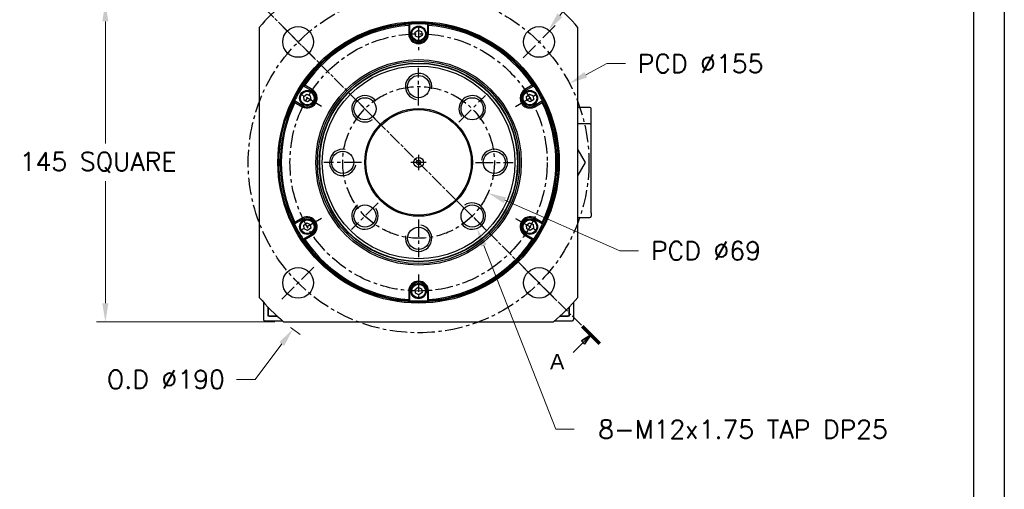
# Model space of a CAD drawing. Extents: x 0 to 1685, y -10 to 1188.
# Tile 9 of 24: x 1234 to 1682, y 308 to 522. Entities that reach past the tile are written whole.
import ezdxf

# ---------------------------------------------------------------- set-up
doc = ezdxf.new("R2010")
doc.units = 0
doc.header["$LTSCALE"] = 25.4
doc.linetypes.add('CENTER', pattern=[2, 1.25, -0.25, 0.25, -0.25])
doc.linetypes.add('CHAIN', pattern=[0.3543, 0.2362, -0.0295, 0.0591, -0.0295])
doc.layers.get('0').update_dxf_attribs({"linetype": 'CONTINUOUS'})
doc.layers.get('Defpoints').update_dxf_attribs({"linetype": 'CONTINUOUS'})
doc.layers.add('ATA-CENTER', color=133, linetype='CENTER')
for name, color, linetype, lineweight in [('ATA-DIM', 252, 'CONTINUOUS', 25), ('ATA-SECTION', 3, 'CONTINUOUS', 35), ('ATA-Thread', 3, 'CONTINUOUS', 25)]:
    doc.layers.add(name, color=color, linetype=linetype, lineweight=lineweight)
doc.styles.get("Standard").update_dxf_attribs({"font": 'simplex.shx'})
doc.styles.add('주 문자 (ISO)', font='arial.ttf')
doc.dimstyles.new('ata_A1', dxfattribs={"dimtxt": 4.2, "dimasz": 4.2, "dimexe": 2, "dimexo": 2, "dimgap": 2, "dimtad": 0, "dimtih": 1, "dimtoh": 1, "dimdec": 6, "dimdsep": 46, "dimtxsty": 'Standard', "dimcen": 0, "dimclrd": 252, "dimclre": 252, "dimclrt": 4, "dimadec": 6, "dimazin": 2, "dimtfac": 1, "dimtdec": 6, "dimtofl": 0, "dimtmove": 0, "dimatfit": 3, "dimfxl": 0, "dimtolj": 1, "dimtzin": 0, "dimlwd": 0, "dimlwe": 0, "dimarcsym": 0})

# ---------------------------------------------------------------- blocks, each defined once
blk = doc.blocks.new('*D13663')
at = {"layer": 'ATA-DIM', "color": 252, "lineweight": 0}
for p, q in [((1341.1, 357.93), (1353.24, 374.04)), ((1332.68, 357.93), (1341.1, 357.93))]:
    blk.add_line(p, q, dxfattribs=at)
blk.add_arc((1415.48, 456.61), 95, 232.156, 235.4049, dxfattribs=at)
at = {"layer": 'ATA-DIM', "color": 252}
blk.add_solid([(1354.36, 373.19), (1352.12, 374.88), (1358.3, 380.74)], dxfattribs=at)
at = {"layer": 'Defpoints', "color": 0}
for p in [(1415.48, 456.61), (1358.3, 380.74)]:
    blk.add_point(p, dxfattribs=at)
at = {"layer": 'ATA-DIM', "color": 4, "insert": (1300.5, 357.93), "char_height": 8.4, "attachment_point": 5}
blk.add_mtext('O.D %%C190', dxfattribs=at)
blk = doc.blocks.new('*D13665')
at = {"layer": 'ATA-DIM', "color": 252, "lineweight": 0}
for p, q in [((1350.09, 529.11), (1268.96, 529.11)), ((1272.96, 520.71), (1272.96, 465.18)), ((1272.96, 392.51), (1272.96, 448.03)), ((1350.09, 384.11), (1268.96, 384.11))]:
    blk.add_line(p, q, dxfattribs=at)
at = {"layer": 'ATA-DIM', "color": 252}
for points in [[(1274.36, 520.71), (1271.56, 520.71), (1272.96, 529.11)], [(1271.56, 392.51), (1274.36, 392.51), (1272.96, 384.11)]]:
    blk.add_solid(points, dxfattribs=at)
at = {"layer": 'Defpoints', "color": 0}
for p in [(1354.09, 529.11), (1272.96, 384.11), (1354.09, 384.11)]:
    blk.add_point(p, dxfattribs=at)
at = {"layer": 'ATA-DIM', "color": 4, "insert": (1233.99, 461.18), "char_height": 8.4, "attachment_point": 1}
blk.add_mtext('\\A1;145 SQUARE', dxfattribs=at)
blk = doc.blocks.new('*D13664')
at = {"layer": 'ATA-DIM', "color": 252, "lineweight": 0}
for p, q in [((1501.2, 501.54), (1491.56, 496.49)), ((1509.61, 501.54), (1501.2, 501.54))]:
    blk.add_line(p, q, dxfattribs=at)
at = {"layer": 'ATA-DIM', "color": 252}
blk.add_solid([(1490.91, 497.73), (1492.21, 495.25), (1484.12, 492.59)], dxfattribs=at)
at = {"layer": 'Defpoints', "color": 0}
for p in [(1484.12, 492.59), (1346.84, 420.62)]:
    blk.add_point(p, dxfattribs=at)
at = {"layer": 'ATA-DIM', "color": 4, "insert": (1543.8, 501.54), "char_height": 8.4, "attachment_point": 5}
blk.add_mtext('PCD %%c155', dxfattribs=at)
blk = doc.blocks.new('*D13662')
at = {"layer": 'ATA-DIM', "color": 252, "lineweight": 0}
for p, q in [((1477.9, 335.21), (1445.13, 418.8)), ((1486.31, 335.21), (1477.9, 335.21))]:
    blk.add_line(p, q, dxfattribs=at)
at = {"layer": 'ATA-DIM', "color": 252}
blk.add_solid([(1446.43, 419.31), (1443.83, 418.29), (1442.07, 426.62)], dxfattribs=at)
at = {"layer": 'Defpoints', "color": 0}
for p in [(1437.69, 437.8), (1442.07, 426.62)]:
    blk.add_point(p, dxfattribs=at)
at = {"layer": 'ATA-DIM', "color": 4, "insert": (1563.1, 335.21), "char_height": 8.4, "attachment_point": 5}
blk.add_mtext('8-M12x1.75 TAP DP25', dxfattribs=at)
blk = doc.blocks.new('*D13661')
at = {"layer": 'ATA-DIM', "color": 252, "lineweight": 0}
for p, q in [((1507.04, 416.43), (1454.76, 439.37)), ((1515.49, 416.43), (1507.04, 416.43))]:
    blk.add_line(p, q, dxfattribs=at)
at = {"layer": 'ATA-DIM', "color": 252}
blk.add_solid([(1455.33, 440.65), (1454.2, 438.08), (1447.07, 442.74)], dxfattribs=at)
at = {"layer": 'Defpoints', "color": 0}
for p in [(1383.89, 470.47), (1447.07, 442.74)]:
    blk.add_point(p, dxfattribs=at)
at = {"layer": 'ATA-DIM', "color": 4, "insert": (1546.24, 416.43), "char_height": 8.4, "attachment_point": 5}
blk.add_mtext('PCD %%c69', dxfattribs=at)
blk = doc.blocks.new('ata-Border-A1-002')
at = {"color": 253, "ltscale": 0.5}
blk.add_line((841, 594), (841, 0), dxfattribs=at)
blk.add_line((834, 585), (834, 9))
blk = doc.blocks.new('*D13659')
at = {"layer": 'ATA-DIM', "color": 252, "lineweight": 0}
for p, q in [((1508.94, 560.31), (1479.83, 523.49)), ((1517.36, 560.31), (1508.94, 560.31))]:
    blk.add_line(p, q, dxfattribs=at)
at = {"layer": 'ATA-DIM', "color": 252}
blk.add_solid([(1478.73, 524.36), (1480.93, 522.62), (1474.62, 516.9)], dxfattribs=at)
at = {"layer": 'Defpoints', "color": 0}
for p in [(1474.62, 516.9), (1465.94, 505.92)]:
    blk.add_point(p, dxfattribs=at)
at = {"layer": 'ATA-DIM', "color": 4, "insert": (1560.34, 560.31), "char_height": 8.4, "attachment_point": 5}
blk.add_mtext('4-%%c14 THRU', dxfattribs=at)

msp = doc.modelspace()

# ---------------------------------------------------------------- linework, layer by layer
for p, q in [((1342.9808173, 517.9957564), (1342.9808173, 395.2154648)), ((1410.9808173, 518.9434001), (1410.9808173, 515.1056106)), ((1411.4808173, 515.1056106), (1411.4808173, 519.4784983)), ((1413.9044312, 515.8232502), (1415.3141184, 516.8296209)), ((1414.0711301, 514.0992399), (1413.9044312, 515.8232502)), ((1415.3141184, 516.8296209), (1416.8905046, 516.1119813)), ((1416.8905046, 516.1119813), (1417.0572035, 514.387971)), ((1419.4808173, 519.4784983), (1419.4808173, 515.1056106)), ((1419.9808173, 515.1056106), (1419.9808173, 518.9434001)), ((1487.9808173, 395.2154648), (1487.9808173, 517.9957564)), ((1411.4808173, 515.1056106), (1410.9808173, 515.1056106)), ((1415.6475163, 513.3816003), (1414.0711301, 514.0992399)), ((1417.0572035, 514.387971), (1415.6475163, 513.3816003)), ((1419.4808173, 515.1056106), (1419.9808173, 515.1056106)), ((1363.0312994, 491.5061561), (1366.8183312, 489.3197122)), ((1367.0683312, 489.7527249), (1363.744708, 491.6716197)), ((1366.8183312, 489.3197122), (1367.0683312, 489.7527249)), ((1467.2169267, 491.6716197), (1463.8933035, 489.7527249)), ((1464.1433035, 489.3197122), (1463.8933035, 489.7527249)), ((1464.1433035, 489.3197122), (1467.9303352, 491.5061561)), ((1362.8183312, 482.391509), (1359.0312994, 484.5779528)), ((1359.244708, 483.8773911), (1362.5683312, 481.9584963)), ((1363.241945, 486.5732502), (1364.6516323, 487.5796209)), ((1363.408644, 484.8492399), (1363.241945, 486.5732502)), ((1364.9850302, 484.1316003), (1363.408644, 484.8492399)), ((1364.6516323, 487.5796209), (1366.2280184, 486.8619813)), ((1366.3947174, 485.137971), (1364.9850302, 484.1316003)), ((1366.2280184, 486.8619813), (1366.3947174, 485.137971)), ((1464.5669173, 486.5732502), (1465.9766045, 487.5796209)), ((1464.7336162, 484.8492399), (1464.5669173, 486.5732502)), ((1466.3100024, 484.1316003), (1464.7336162, 484.8492399)), ((1465.9766045, 487.5796209), (1467.5529907, 486.8619813)), ((1467.7196896, 485.137971), (1466.3100024, 484.1316003)), ((1467.5529907, 486.8619813), (1467.7196896, 485.137971)), ((1471.9303352, 484.5779528), (1468.1433035, 482.391509)), ((1468.3933035, 481.9584963), (1471.7169267, 483.8773911)), ((1362.8183312, 482.391509), (1362.5683312, 481.9584963)), ((1468.1433035, 482.391509), (1468.3933035, 481.9584963)), ((1493.4808173, 481.6056106), (1487.9808173, 481.6056106)), ((1493.9808173, 476.1056106), (1493.9808173, 481.1056106)), ((1493.9808173, 473.6056106), (1493.9808173, 476.1056106)), ((1493.4808173, 474.1056106), (1487.9808173, 474.1056106)), ((1493.9808173, 433.6056106), (1493.9808173, 473.6056106)), ((1487.9807759, 462.3473522), (1491.2957719, 456.6056106)), ((1491.2957719, 456.6056106), (1487.9807759, 450.863869)), ((1359.0312994, 428.6332684), (1362.8183312, 430.8197122)), ((1362.5683312, 431.2527249), (1359.244708, 429.3338302)), ((1362.8183312, 430.8197122), (1362.5683312, 431.2527249)), ((1468.1433035, 430.8197122), (1468.3933035, 431.2527249)), ((1468.1433035, 430.8197122), (1471.9303352, 428.6332684)), ((1471.7169267, 429.3338302), (1468.3933035, 431.2527249)), ((1487.9808173, 431.6056106), (1493.4808173, 431.6056106)), ((1493.9808173, 433.6056106), (1493.9808173, 432.1056106)), ((1363.241945, 428.0732502), (1364.6516323, 429.0796209)), ((1363.408644, 426.3492399), (1363.241945, 428.0732502)), ((1364.9850302, 425.6316003), (1363.408644, 426.3492399)), ((1364.6516323, 429.0796209), (1366.2280184, 428.3619813)), ((1366.3947174, 426.637971), (1364.9850302, 425.6316003)), ((1366.2280184, 428.3619813), (1366.3947174, 426.637971)), ((1464.5669173, 428.0732502), (1465.9766045, 429.0796209)), ((1464.7336162, 426.3492399), (1464.5669173, 428.0732502)), ((1466.3100024, 425.6316003), (1464.7336162, 426.3492399)), ((1465.9766045, 429.0796209), (1467.5529907, 428.3619813)), ((1467.7196896, 426.637971), (1466.3100024, 425.6316003)), ((1467.5529907, 428.3619813), (1467.7196896, 426.637971)), ((1366.8183312, 423.891509), (1363.0312994, 421.7050652)), ((1363.744708, 421.5396015), (1367.0683312, 423.4584963)), ((1366.8183312, 423.891509), (1367.0683312, 423.4584963)), ((1464.1433035, 423.891509), (1463.8933035, 423.4584963)), ((1463.8933035, 423.4584963), (1467.2169267, 421.5396015)), ((1467.9303352, 421.7050652), (1464.1433035, 423.891509)), ((1413.9044312, 398.8232502), (1415.3141184, 399.8296209)), ((1414.0711301, 397.0992399), (1413.9044312, 398.8232502)), ((1415.3141184, 399.8296209), (1416.8905046, 399.1119813)), ((1416.8905046, 399.1119813), (1417.0572035, 397.387971)), ((1411.4808173, 398.1056106), (1410.9808173, 398.1056106)), ((1410.9808173, 398.1056106), (1410.9808173, 394.2678211)), ((1411.4808173, 393.732723), (1411.4808173, 398.1056106)), ((1415.6475163, 396.3816003), (1414.0711301, 397.0992399)), ((1417.0572035, 397.387971), (1415.6475163, 396.3816003)), ((1419.4808173, 398.1056106), (1419.9808173, 398.1056106)), ((1419.4808173, 398.1056106), (1419.4808173, 393.732723)), ((1419.9808173, 394.2678211), (1419.9808173, 398.1056106)), ((1344.9808173, 392.9286917), (1344.9808173, 385.1056106)), ((1346.9808173, 390.7819826), (1346.9808173, 387.1056106)), ((1346.9808173, 386.6056106), (1346.9808173, 390.7819826)), ((1483.9808173, 387.1056106), (1483.9808173, 390.7819826)), ((1483.9808173, 390.7819826), (1483.9808173, 386.6056106)), ((1485.9808173, 392.9286917), (1485.9808173, 385.1056106)), ((1347.4808173, 386.6056106), (1346.9808173, 387.1056106)), ((1351.2546544, 386.6056106), (1346.9808173, 386.6056106)), ((1347.4808173, 386.6056106), (1351.2546544, 386.6056106)), ((1479.7069802, 386.6056106), (1483.4808173, 386.6056106)), ((1483.9808173, 386.6056106), (1479.7069802, 386.6056106)), ((1483.9808173, 387.1056106), (1483.4808173, 386.6056106)), ((1345.4808173, 384.6056106), (1353.5050156, 384.6056106)), ((1354.0906715, 384.1056106), (1476.8709631, 384.1056106)), ((1477.4566191, 384.6056106), (1485.4808173, 384.6056106))]:
    msp.add_line(p, q)
for centre, radius in [((1415.4808173, 456.6056106), 64), ((1415.4808173, 456.6056106), 63.5), ((1360.6800418, 511.4063862), 7), ((1415.4808173, 515.1056106), 3.5), ((1415.4808173, 515.1056106), 3.1), ((1470.2815929, 511.4063862), 7), ((1415.4808173, 456.6056106), 46.75), ((1415.4808173, 456.6056106), 46.000379), ((1415.4808173, 456.6056106), 45.2), ((1415.4808173, 456.6056106), 45), ((1415.4808173, 456.6056106), 43.8452995), ((1415.4808173, 491.1056106), 5.0527847), ((1364.8183312, 485.8556106), 3.5), ((1364.8183312, 485.8556106), 3.1), ((1466.1433035, 485.8556106), 3.5), ((1466.1433035, 485.8556106), 3.1), ((1391.0856334, 481.0007946), 5.0527847), ((1439.8760013, 481.0007946), 5.0527847), ((1415.4808173, 456.6056106), 24.5), ((1415.4808173, 456.6056106), 24), ((1380.9808173, 456.6056106), 5.0527847), ((1449.9808173, 456.6056106), 5.0527847), ((1415.4808173, 456.6056106), 2.25), ((1415.4808173, 456.6056106), 1), ((1391.0856334, 432.2104267), 5.0527847), ((1439.8760013, 432.2104267), 5.0527847), ((1364.8183312, 427.3556106), 3.5), ((1364.8183312, 427.3556106), 3.1), ((1466.1433035, 427.3556106), 3.5), ((1466.1433035, 427.3556106), 3.1), ((1415.4808173, 422.1056106), 5.0527847), ((1360.6800418, 401.8048351), 7), ((1470.2815929, 401.8048351), 7), ((1415.4808173, 398.1056106), 3.5), ((1415.4808173, 398.1056106), 3.1)]:
    msp.add_circle(centre, radius)
for centre, radius, start, end in [((1415.4808173, 456.6056106), 95, 130.256612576, 139.743387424), ((1415.4808173, 456.6056106), 95, 40.256612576, 49.743387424), ((1415.4808173, 456.6056106), 63, 93.640275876, 146.359724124), ((1415.4808173, 456.6056106), 62.5, 94.128868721, 145.871131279), ((1415.4808173, 456.6056106), 63, 86.359724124, 93.640275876), ((1415.4808173, 456.6056106), 63, 33.640275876, 86.359724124), ((1415.4808173, 456.6056106), 62.5, 34.128868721, 85.871131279), ((1415.4808173, 515.1056106), 4.5, 180, 0), ((1415.4808173, 515.1056106), 4, 180, 0), ((1415.4808173, 456.6056106), 63, 146.359724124, 153.640275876), ((1364.8183312, 485.8556106), 4.5, 240, 60), ((1364.8183312, 485.8556106), 4, 240, 60), ((1466.1433035, 485.8556106), 4.5, 120, 300), ((1466.1433035, 485.8556106), 4, 120, 300), ((1415.4808173, 456.6056106), 63, 26.359724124, 33.640275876), ((1415.4808173, 456.6056106), 63, 153.640275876, 206.359724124), ((1415.4808173, 456.6056106), 62.5, 154.128868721, 205.871131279), ((1415.4808173, 456.6056106), 62.5, 334.128868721, 25.871131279), ((1415.4808173, 456.6056106), 63, 333.640275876, 26.359724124), ((1493.4808173, 481.1056106), 0.5, 0, 90), ((1493.4808173, 473.6056106), 0.5, 0, 90), ((1364.8183312, 427.3556106), 4.5, 300, 120), ((1364.8183312, 427.3556106), 4, 300, 120), ((1466.1433035, 427.3556106), 4.5, 60, 240), ((1466.1433035, 427.3556106), 4, 60, 240), ((1493.4808173, 432.1056106), 0.5, 270, 0), ((1415.4808173, 456.6056106), 63, 206.359724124, 213.640275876), ((1415.4808173, 456.6056106), 63, 326.359724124, 333.640275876), ((1415.4808173, 456.6056106), 63, 213.640275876, 266.359724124), ((1415.4808173, 456.6056106), 62.5, 214.128868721, 265.871131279), ((1415.4808173, 456.6056106), 63, 273.640275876, 326.359724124), ((1415.4808173, 456.6056106), 62.5, 274.128868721, 325.871131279), ((1415.4808173, 398.1056106), 4.5, 0, 180), ((1415.4808173, 398.1056106), 4, 0, 180), ((1415.4808173, 456.6056106), 95, 220.256612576, 229.743387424), ((1415.4808173, 456.6056106), 95, 310.256612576, 319.743387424), ((1415.4808173, 456.6056106), 63, 266.359724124, 273.640275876), ((1345.4808173, 385.1056106), 0.5, 180, 270), ((1485.4808173, 385.1056106), 0.5, 270, 0)]:
    msp.add_arc(centre, radius, start, end)
for points in [[(1411.4808173, 519.4784983), (1411.3138936, 519.3006172), (1411.1472224, 519.1222505), (1410.9808173, 518.9434001)], [(1419.4808173, 519.4784983), (1419.6477411, 519.3006172), (1419.8144123, 519.1222505), (1419.9808173, 518.9434001)], [(1363.0312994, 491.5061561), (1363.2688108, 491.5617758), (1363.5066165, 491.6169339), (1363.744708, 491.6716197)], [(1467.2169267, 491.6716197), (1467.4550182, 491.6169339), (1467.6928239, 491.5617758), (1467.9303352, 491.5061561)], [(1359.244708, 483.8773911), (1359.1730215, 484.1109273), (1359.101887, 484.3444521), (1359.0312994, 484.5779528)], [(1471.9303352, 484.5779528), (1471.8597476, 484.3444521), (1471.7886131, 484.1109273), (1471.7169267, 483.8773911)], [(1359.0312994, 428.6332684), (1359.101887, 428.8667692), (1359.1730215, 429.100294), (1359.244708, 429.3338302)], [(1471.7169267, 429.3338302), (1471.7886131, 429.100294), (1471.8597476, 428.8667692), (1471.9303352, 428.6332684)], [(1363.744708, 421.5396015), (1363.5066165, 421.5942874), (1363.2688108, 421.6494455), (1363.0312994, 421.7050652)], [(1467.9303352, 421.7050652), (1467.6928239, 421.6494455), (1467.4550182, 421.5942874), (1467.2169267, 421.5396015)], [(1411.4808173, 393.732723), (1411.3138936, 393.910604), (1411.1472224, 394.0889707), (1410.9808173, 394.2678211)], [(1419.9808173, 394.2678211), (1419.8144123, 394.0889707), (1419.6477411, 393.910604), (1419.4808173, 393.732723)]]:
    msp.add_open_spline(points, degree=3)
at = {"layer": 'ATA-CENTER', "ltscale": 0.25}
for p, q in [((1368.104663, 503.981765), (1353.2554206, 518.8310074)), ((1415.4808173, 518.6056106), (1415.4808173, 507.6056106)), ((1477.7062141, 518.8310074), (1462.8569717, 503.981765)), ((1415.4808173, 482.5526106), (1415.4808173, 499.6586106)), ((1371.3135217, 482.1056106), (1361.7872423, 487.6056106)), ((1397.1335177, 474.9529103), (1385.0377491, 487.0486789)), ((1433.828117, 474.9529103), (1445.9238856, 487.0486789)), ((1459.6481129, 482.1056106), (1469.1743924, 487.6056106)), ((1415.4808173, 460.1056106), (1415.4808173, 453.1056106)), ((1389.5338173, 456.6056106), (1372.4278173, 456.6056106)), ((1418.9808173, 456.6056106), (1411.9808173, 456.6056106)), ((1441.4278173, 456.6056106), (1458.5338173, 456.6056106)), ((1397.1335177, 438.258311), (1385.0377491, 426.1625424)), ((1433.828117, 438.258311), (1445.9238856, 426.1625424)), ((1371.3135217, 431.1056106), (1361.7872423, 425.6056106)), ((1415.4808173, 430.6586106), (1415.4808173, 413.5526106)), ((1459.6481129, 431.1056106), (1469.1743924, 425.6056106)), ((1353.2554206, 394.3802139), (1368.104663, 409.2294563)), ((1477.7062141, 394.3802139), (1462.8569717, 409.2294563)), ((1415.4808173, 405.6056106), (1415.4808173, 394.6056106))]:
    msp.add_line(p, q, dxfattribs=at)
for radius in [77.5, 58.5, 34.5]:
    msp.add_circle((1415.4808173, 456.6056106), radius, dxfattribs=at)
at = {"layer": 'ATA-SECTION', "linetype": 'CHAIN'}
msp.add_line((1332.5855546, 539.5008733), (1489.9432958, 382.1431321), dxfattribs=at)
at = {"layer": 'ATA-SECTION', "linetype": 'Continuous', "lineweight": 70}
msp.add_line((1489.9432958, 382.1431321), (1497.7771309, 374.3092971), dxfattribs=at)
at = {"layer": 'ATA-SECTION', "linetype": 'Continuous'}
for p, q in [((1493.8602133, 378.2262146), (1489.6175727, 375.3977875)), ((1490.3246794, 374.6906807), (1493.8602133, 378.2262146)), ((1491.0317862, 373.9835739), (1493.8602133, 378.2262146)), ((1485.7767585, 370.1427597), (1490.3246794, 374.6906807)), ((1489.6175727, 375.3977875), (1491.0317862, 373.9835739))]:
    msp.add_line(p, q, dxfattribs=at)
at = {"layer": 'ATA-SECTION', "linetype": 'Continuous', "flags": 128}
msp.add_lwpolyline([(1491.0317865, 373.9835812), (1493.8602129, 378.2262112), (1489.6175733, 375.3977848), (1491.0317865, 373.9835812)], dxfattribs=at)
at = {"layer": 'ATA-SECTION'}
msp.add_solid([(1491.0317865, 373.9835812), (1493.8602129, 378.2262112), (1489.6175733, 375.3977848), (1491.0317865, 373.9835812)], dxfattribs=at)
at = {"layer": 'ATA-Thread'}
for centre, start, end in [((1415.4808173, 491.1056106), 350, 260), ((1391.0856334, 481.0007946), 35, 305), ((1439.8760013, 481.0007946), 305, 215), ((1380.9808173, 456.6056106), 80, 350), ((1449.9808173, 456.6056106), 260, 170), ((1391.0856334, 432.2104267), 125, 35), ((1439.8760013, 432.2104267), 215, 125), ((1415.4808173, 422.1056106), 170, 80)]:
    msp.add_arc(centre, 6, start, end, dxfattribs=at)

# ---------------------------------------------------------------- block references
at = {"xscale": 2, "yscale": 2, "zscale": 2}
msp.add_blockref('ata-Border-A1-002', (0, 0), dxfattribs=at)

# ---------------------------------------------------------------- texts
at = {"layer": 'ATA-SECTION', "insert": (1475.2849746, 362.5266646), "char_height": 6.9999999, "attachment_point": 7, "style": '주 문자 (ISO)'}
msp.add_mtext('A', dxfattribs=at)

# ---------------------------------------------------------------- dimensions: what is measured, and where the dimension line sits
at = {"layer": 'ATA-DIM'}
for p1, p2, text, override, picture, middle in [((1465.9403132, 505.9151849), (1474.6228725, 516.8975874), '4-<> THRU', {"dimscale": 2, "dimtp": 0.1, "dimtm": 0.1, "dimtfac": 0.71, "dimtdec": 3, "dimtolj": 0, "dimtzin": 8}, '*D13659', (1560.3403193, 560.3050664)), ((1346.8399921, 420.6238498), (1484.1216426, 492.5873715), 'PCD <>', {"dimscale": 2, "dimtp": 0.1, "dimtm": 0.1, "dimtfac": 0.71, "dimtdec": 3, "dimtolj": 0, "dimtzin": 8}, '*D13664', (1543.8034821, 501.5417315)), ((1383.8888472, 470.469139), (1447.0727875, 442.7420822), 'PCD <>', {"dimscale": 2, "dimtol": 0, "dimlim": 0, "dimtp": 0.1, "dimtm": 0.1, "dimtfac": 0.71, "dimtdec": 3, "dimtolj": 0, "dimtzin": 8}, '*D13661', (1546.2430976, 416.4252652)), ((1437.6863555, 437.7966106), (1442.0656471, 426.6242427), '8-M12x1.75 TAP DP25', {"dimscale": 2, "dimtp": 0.1, "dimtm": 0.1, "dimtfac": 0.71, "dimtdec": 3, "dimtolj": 0, "dimtzin": 8}, '*D13662', (1563.0981833, 335.2089383))]:
    dim = msp.add_diameter_dim_2p(p1=p1, p2=p2, text=text, dimstyle='ata_A1', override=override, dxfattribs=at)
    dim.commit()
    dim.dimension.update_dxf_attribs({"geometry": picture, "text_midpoint": middle, "dimtype": 163})
dim = msp.add_linear_dim(base=(1272.9638575, 384.1056106), p1=(1354.0906715, 529.1056106), p2=(1354.0906715, 384.1056106), angle=90, text='<> SQUARE', dimstyle='ata_A1', override={"dimscale": 2, "dimtol": 0, "dimlim": 0, "dimtp": 0, "dimtm": 0, "dimtfac": 0.571429, "dimtdec": 2, "dimtolj": 1, "dimtzin": 0}, dxfattribs=at)
dim.commit()
dim.dimension.update_dxf_attribs({"geometry": '*D13665', "text_midpoint": (1272.9638575, 456.6056106), "dimtype": 160})
dim = msp.add_radius_dim(center=(1415.4808173, 456.6056106), mpoint=(1358.2982136, 380.7429068), text='O.D %%C190', dimstyle='ata_A1', override={"dimscale": 2, "dimtol": 0, "dimlim": 0, "dimtp": 0.1, "dimtm": 0.1, "dimtfac": 0.71, "dimtdec": 3, "dimtolj": 0, "dimtzin": 8}, dxfattribs=at)
dim.commit()
dim.dimension.update_dxf_attribs({"geometry": '*D13663', "text_midpoint": (1300.5019477, 357.9290589), "dimtype": 164})

doc.saveas('drawing.dxf')
